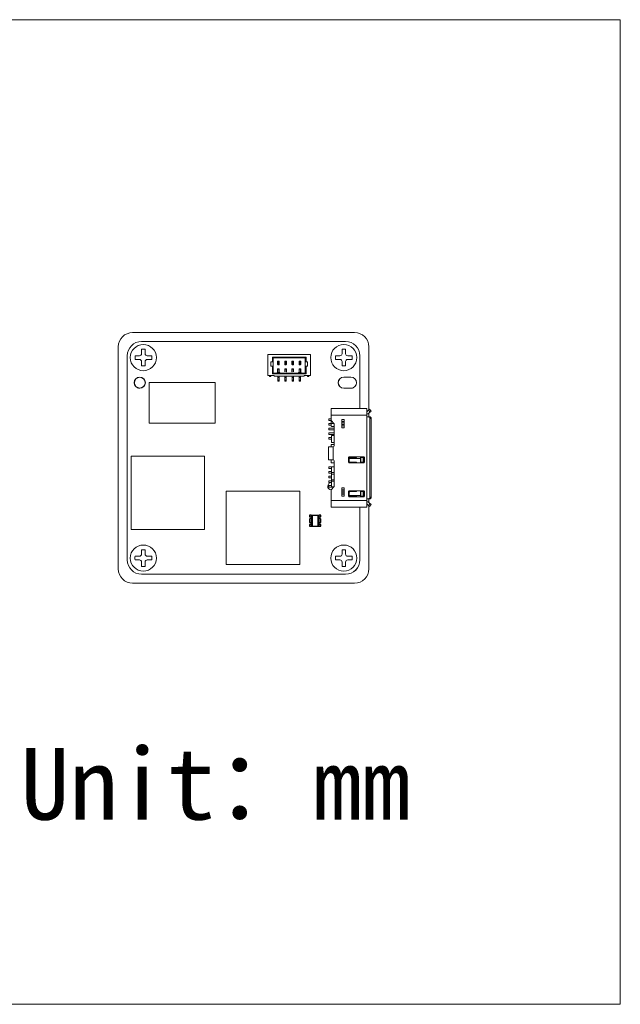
# Model space of a CAD drawing. Header units: millimetres. Extents: x 33 to 286, y 52 to 190.
# Tile 3 of 3: x 202 to 286, y 52 to 190. Entities that reach past the tile are written whole.
import ezdxf

# ---------------------------------------------------------------- set-up
doc = ezdxf.new("R2010")
doc.units = ezdxf.units.MM
doc.header["$LTSCALE"] = 16.335
doc.layers.get('0').update_dxf_attribs({"linetype": 'CONTINUOUS'})
doc.layers.add('00_COMPONENTS', color=7, linetype='CONTINUOUS')
doc.layers.add('201_CAM_FRONDXF_CONTINUOUS_LINE', color=7, linetype='CONTINUOUS', lineweight=30)
doc.styles.get("Standard").update_dxf_attribs({"font": 'simfang.ttf'})

msp = doc.modelspace()

# ---------------------------------------------------------------- linework, layer by layer
at = {"linetype": 'ByBlock', "lineweight": 0}
for p, q in [((218.432, 142.674), (218.432, 142.174)), ((249.846, 114.174), (249.846, 121.553))]:
    msp.add_line(p, q, dxfattribs=at)
at = {"layer": '00_COMPONENTS', "color": 0, "linetype": 'ByBlock', "lineweight": 0}
for p, q in [((236.966, 142.844), (236.966, 139.944)), ((242.966, 142.844), (236.966, 142.844)), ((237.416, 141.244), (237.416, 141.844)), ((237.416, 141.844), (237.716, 141.844)), ((237.616, 142.494), (237.616, 141.844)), ((237.716, 142.394), (237.616, 142.494)), ((242.316, 142.494), (237.616, 142.494)), ((237.716, 140.244), (237.716, 142.394)), ((237.716, 142.394), (242.216, 142.394)), ((238.356, 141.444), (238.356, 141.944)), ((238.356, 141.944), (238.576, 141.944)), ((238.366, 141.944), (238.366, 141.434)), ((238.366, 141.921), (238.566, 141.921)), ((238.366, 141.884), (238.566, 141.884)), ((238.366, 141.734), (238.566, 141.734)), ((238.566, 141.944), (238.566, 141.434)), ((238.576, 141.944), (238.576, 141.444)), ((239.356, 141.444), (239.356, 141.944)), ((239.356, 141.944), (239.576, 141.944)), ((239.366, 141.944), (239.366, 141.434)), ((239.366, 141.921), (239.566, 141.921)), ((239.366, 141.884), (239.566, 141.884)), ((239.366, 141.734), (239.566, 141.734)), ((239.566, 141.944), (239.566, 141.434)), ((239.576, 141.944), (239.576, 141.444)), ((240.356, 141.444), (240.356, 141.944)), ((240.356, 141.944), (240.576, 141.944)), ((240.366, 141.944), (240.366, 141.434)), ((240.366, 141.921), (240.566, 141.921)), ((240.366, 141.884), (240.566, 141.884)), ((240.366, 141.734), (240.566, 141.734)), ((240.566, 141.944), (240.566, 141.434)), ((240.576, 141.944), (240.576, 141.444)), ((241.356, 141.444), (241.356, 141.944)), ((241.356, 141.944), (241.576, 141.944)), ((241.366, 141.944), (241.366, 141.434)), ((241.366, 141.921), (241.566, 141.921)), ((241.366, 141.884), (241.566, 141.884)), ((241.366, 141.734), (241.566, 141.734)), ((241.566, 141.944), (241.566, 141.434)), ((241.576, 141.944), (241.576, 141.444)), ((242.316, 142.494), (242.216, 142.394)), ((242.216, 140.244), (242.216, 142.394)), ((242.516, 141.844), (242.216, 141.844)), ((242.316, 141.844), (242.316, 142.494)), ((242.516, 141.244), (242.516, 141.844)), ((242.966, 139.944), (242.966, 142.844)), ((237.716, 141.244), (237.416, 141.244)), ((237.616, 141.244), (237.616, 140.144)), ((238.286, 140.344), (238.286, 140.244)), ((238.286, 140.344), (238.646, 140.344)), ((238.366, 141.444), (238.356, 141.444)), ((238.356, 140.444), (238.356, 140.844)), ((238.356, 140.844), (238.576, 140.844)), ((238.366, 140.444), (238.356, 140.444)), ((238.366, 141.634), (238.566, 141.634)), ((238.366, 141.534), (238.566, 141.534)), ((238.366, 141.434), (238.566, 141.434)), ((238.366, 140.844), (238.366, 140.444)), ((238.366, 140.804), (238.566, 140.804)), ((238.576, 141.444), (238.566, 141.444)), ((238.566, 140.844), (238.566, 140.444)), ((238.576, 140.444), (238.566, 140.444)), ((238.576, 140.844), (238.576, 140.444)), ((238.646, 140.344), (238.646, 140.244)), ((239.366, 141.444), (239.356, 141.444)), ((239.356, 140.444), (239.356, 140.844)), ((239.356, 140.844), (239.576, 140.844)), ((239.366, 140.444), (239.356, 140.444)), ((239.366, 141.634), (239.566, 141.634)), ((239.366, 141.534), (239.566, 141.534)), ((239.366, 141.434), (239.566, 141.434)), ((239.366, 140.844), (239.366, 140.444)), ((239.366, 140.804), (239.566, 140.804)), ((239.576, 141.444), (239.566, 141.444)), ((239.566, 140.844), (239.566, 140.444)), ((239.576, 140.444), (239.566, 140.444)), ((239.576, 140.844), (239.576, 140.444)), ((240.366, 141.444), (240.356, 141.444)), ((240.356, 140.444), (240.356, 140.844)), ((240.356, 140.844), (240.576, 140.844)), ((240.366, 140.444), (240.356, 140.444)), ((240.366, 141.634), (240.566, 141.634)), ((240.366, 141.534), (240.566, 141.534)), ((240.366, 141.434), (240.566, 141.434)), ((240.366, 140.844), (240.366, 140.444)), ((240.366, 140.804), (240.566, 140.804)), ((240.576, 141.444), (240.566, 141.444)), ((240.566, 140.844), (240.566, 140.444)), ((240.576, 140.444), (240.566, 140.444)), ((240.576, 140.844), (240.576, 140.444)), ((241.286, 140.344), (241.286, 140.244)), ((241.646, 140.344), (241.286, 140.344)), ((241.366, 141.444), (241.356, 141.444)), ((241.356, 140.444), (241.356, 140.844)), ((241.356, 140.844), (241.576, 140.844)), ((241.366, 140.444), (241.356, 140.444)), ((241.366, 141.634), (241.566, 141.634)), ((241.366, 141.534), (241.566, 141.534)), ((241.366, 141.434), (241.566, 141.434)), ((241.366, 140.844), (241.366, 140.444)), ((241.366, 140.804), (241.566, 140.804)), ((241.576, 141.444), (241.566, 141.444)), ((241.566, 140.844), (241.566, 140.444)), ((241.576, 140.444), (241.566, 140.444)), ((241.576, 140.844), (241.576, 140.444)), ((241.646, 140.344), (241.646, 140.244)), ((242.216, 141.244), (242.516, 141.244)), ((242.316, 140.144), (242.316, 141.244)), ((220.423, 138.943), (220.423, 133.279)), ((229.631, 138.943), (220.423, 138.943)), ((229.631, 133.279), (229.631, 138.943)), ((236.966, 139.944), (237.866, 139.944)), ((237.206, 139.944), (237.206, 139.774)), ((237.206, 139.909), (237.406, 139.909)), ((237.406, 139.774), (237.206, 139.774)), ((237.406, 139.944), (237.406, 139.774)), ((237.716, 140.244), (237.616, 140.144)), ((237.616, 140.144), (242.316, 140.144)), ((242.216, 140.244), (237.716, 140.244)), ((237.866, 139.844), (237.866, 139.944)), ((242.066, 139.844), (237.866, 139.844)), ((238.366, 139.844), (238.366, 139.144)), ((238.366, 139.814), (238.566, 139.814)), ((238.366, 139.644), (238.566, 139.644)), ((238.366, 139.279), (238.566, 139.279)), ((238.566, 139.144), (238.366, 139.144)), ((238.566, 139.844), (238.566, 139.144)), ((239.366, 139.844), (239.366, 139.144)), ((239.366, 139.814), (239.566, 139.814)), ((239.366, 139.644), (239.566, 139.644)), ((239.366, 139.279), (239.566, 139.279)), ((239.566, 139.144), (239.366, 139.144)), ((239.566, 139.844), (239.566, 139.144)), ((240.366, 139.844), (240.366, 139.144)), ((240.366, 139.814), (240.566, 139.814)), ((240.366, 139.644), (240.566, 139.644)), ((240.366, 139.279), (240.566, 139.279)), ((240.566, 139.144), (240.366, 139.144)), ((240.566, 139.844), (240.566, 139.144)), ((241.366, 139.844), (241.366, 139.144)), ((241.366, 139.814), (241.566, 139.814)), ((241.366, 139.644), (241.566, 139.644)), ((241.366, 139.279), (241.566, 139.279)), ((241.566, 139.144), (241.366, 139.144)), ((241.566, 139.844), (241.566, 139.144)), ((242.066, 139.944), (242.066, 139.844)), ((242.066, 139.944), (242.966, 139.944)), ((242.216, 140.244), (242.316, 140.144)), ((242.526, 139.944), (242.526, 139.774)), ((242.526, 139.909), (242.726, 139.909)), ((242.726, 139.774), (242.526, 139.774)), ((242.726, 139.944), (242.726, 139.774)), ((245.816, 135.299), (247.006, 135.299)), ((245.816, 132.892), (245.816, 135.299)), ((247.166, 135.295), (247.716, 135.295)), ((247.876, 135.299), (249.356, 135.299)), ((249.516, 135.295), (249.966, 135.295)), ((250.126, 135.299), (250.816, 135.299)), ((250.816, 121.549), (250.816, 135.299)), ((250.85, 134.912), (251.183, 135.21)), ((251.034, 135.077), (251.267, 134.816)), ((251.083, 134.651), (251.416, 134.949)), ((251.183, 135.21), (251.416, 134.949)), ((245.516, 133.884), (245.816, 133.884)), ((245.516, 133.634), (245.516, 133.884)), ((245.516, 133.634), (245.816, 133.634)), ((250.816, 134.399), (245.816, 134.399)), ((245.816, 133.672), (245.829, 133.672)), ((246.178, 133.272), (245.904, 133.546)), ((247.316, 133.794), (247.666, 133.794)), ((247.316, 133.794), (247.316, 132.594)), ((247.666, 133.483), (247.316, 133.483)), ((247.666, 132.594), (247.666, 133.794)), ((251.243, 134.139), (250.916, 134.139)), ((251.096, 134.139), (251.096, 134.663)), ((251.416, 133.939), (251.241, 133.939)), ((251.241, 133.939), (251.241, 122.909)), ((251.416, 133.939), (251.416, 122.909)), ((220.423, 133.279), (229.631, 133.279)), ((245.516, 133.234), (245.816, 133.234)), ((245.516, 132.984), (245.516, 133.234)), ((245.516, 132.984), (245.816, 132.984)), ((245.516, 132.584), (246.246, 132.584)), ((245.516, 132.334), (245.516, 132.584)), ((245.516, 132.334), (246.246, 132.334)), ((246.204, 133.242), (245.816, 133.242)), ((246.266, 132.817), (245.916, 132.817)), ((246.246, 132.817), (246.246, 131.559)), ((246.266, 132.689), (246.246, 132.689)), ((246.266, 130.104), (246.266, 133.06)), ((247.316, 133.324), (247.666, 133.324)), ((247.666, 133.064), (247.316, 133.064)), ((247.316, 132.905), (247.666, 132.905)), ((247.666, 132.594), (247.316, 132.594)), ((245.516, 131.934), (246.246, 131.934)), ((245.516, 131.684), (245.516, 131.934)), ((245.516, 131.684), (246.246, 131.684)), ((245.866, 131.284), (245.516, 131.284)), ((245.516, 131.284), (245.516, 131.034)), ((245.866, 131.034), (245.516, 131.034)), ((246.266, 131.559), (245.866, 131.559)), ((245.866, 130.559), (245.866, 131.559)), ((245.892, 130.559), (245.892, 131.559)), ((246.246, 131.689), (246.266, 131.689)), ((246.116, 129.954), (245.466, 129.954)), ((245.466, 128.154), (245.466, 129.954)), ((245.816, 130.309), (246.266, 130.309)), ((245.816, 129.954), (245.816, 130.309)), ((245.866, 130.559), (246.266, 130.559)), ((246.116, 129.954), (246.116, 128.154)), ((246.246, 130.559), (246.246, 130.309)), ((217.881, 128.678), (217.881, 118.424)), ((228.135, 128.678), (217.881, 128.678)), ((228.135, 118.424), (228.135, 128.678)), ((245.466, 128.154), (246.116, 128.154)), ((245.816, 127.734), (245.816, 128.154)), ((246.266, 128.004), (246.266, 124.531)), ((248.266, 128.459), (248.266, 127.809)), ((250.376, 128.559), (248.366, 128.559)), ((248.366, 128.359), (248.366, 127.909)), ((249.906, 128.328), (248.366, 128.328)), ((249.316, 128.459), (248.466, 128.459)), ((249.415, 128.548), (249.916, 128.548)), ((250.376, 128.459), (249.906, 128.459)), ((249.906, 127.809), (249.906, 128.459)), ((249.916, 128.459), (249.916, 128.534)), ((249.986, 127.809), (249.986, 128.459)), ((250.284, 127.809), (250.284, 128.459)), ((250.376, 127.809), (250.376, 128.459)), ((250.476, 127.809), (250.476, 128.459)), ((245.516, 127.184), (246.246, 127.184)), ((245.516, 126.934), (245.516, 127.184)), ((245.516, 126.934), (245.874, 126.934)), ((245.516, 126.534), (245.87, 126.534)), ((245.516, 126.284), (245.516, 126.534)), ((246.246, 127.734), (245.816, 127.734)), ((245.866, 126.259), (245.877, 127.159)), ((246.266, 127.159), (245.877, 127.159)), ((245.892, 126.359), (245.892, 127.159)), ((246.246, 127.159), (246.246, 127.734)), ((246.266, 127.359), (246.246, 127.359)), ((248.366, 127.709), (250.376, 127.709)), ((248.466, 127.809), (249.316, 127.809)), ((249.906, 127.809), (250.376, 127.809)), ((249.916, 127.734), (249.916, 127.809)), ((245.516, 126.284), (245.867, 126.284)), ((245.516, 125.884), (245.866, 125.884)), ((245.516, 125.634), (245.516, 125.884)), ((245.516, 125.634), (245.866, 125.634)), ((245.516, 125.234), (245.867, 125.234)), ((245.516, 124.984), (245.516, 125.234)), ((245.866, 125.259), (245.866, 126.259)), ((245.877, 124.359), (245.866, 125.259)), ((246.235, 126.159), (245.885, 126.159)), ((245.885, 126.159), (245.885, 125.359)), ((245.885, 125.359), (246.235, 125.359)), ((245.889, 126.359), (246.266, 126.359)), ((246.266, 125.159), (245.889, 125.159)), ((245.892, 124.359), (245.892, 125.159)), ((246.235, 125.359), (246.235, 126.159)), ((246.235, 125.884), (246.246, 125.884)), ((246.235, 125.634), (246.246, 125.634)), ((246.236, 126.284), (246.246, 126.284)), ((246.236, 125.234), (246.246, 125.234)), ((246.246, 125.159), (246.246, 126.359)), ((245.516, 124.984), (245.87, 124.984)), ((245.874, 124.584), (245.516, 124.584)), ((245.516, 124.584), (245.516, 124.334)), ((246.192, 124.334), (245.516, 124.334)), ((245.816, 121.549), (245.816, 123.951)), ((245.877, 124.359), (246.212, 124.359)), ((245.904, 124.045), (246.178, 124.319)), ((247.316, 124.254), (247.666, 124.254)), ((247.316, 124.254), (247.316, 123.054)), ((247.666, 123.943), (247.316, 123.943)), ((247.316, 123.784), (247.666, 123.784)), ((247.666, 123.054), (247.666, 124.254)), ((250.376, 123.809), (248.366, 123.809)), ((249.916, 123.709), (249.916, 123.784)), ((241.434, 123.766), (231.18, 123.766)), ((231.18, 123.766), (231.18, 113.512)), ((241.434, 113.512), (241.434, 123.766)), ((245.816, 122.449), (250.816, 122.449)), ((247.666, 123.524), (247.316, 123.524)), ((247.316, 123.365), (247.666, 123.365)), ((247.666, 123.054), (247.316, 123.054)), ((248.266, 123.709), (248.266, 123.059)), ((248.366, 123.609), (248.366, 123.159)), ((248.366, 123.186), (249.906, 123.186)), ((248.366, 122.959), (250.376, 122.959)), ((249.316, 123.709), (248.466, 123.709)), ((248.466, 123.059), (249.316, 123.059)), ((249.916, 122.971), (249.415, 122.971)), ((250.376, 123.709), (249.906, 123.709)), ((249.906, 123.709), (249.906, 123.059)), ((249.906, 123.059), (250.376, 123.059)), ((249.916, 122.984), (249.916, 123.059)), ((249.986, 123.709), (249.986, 123.059)), ((250.284, 123.059), (250.284, 123.709)), ((250.376, 123.059), (250.376, 123.709)), ((250.476, 123.059), (250.476, 123.709)), ((250.916, 122.709), (251.243, 122.709)), ((251.096, 122.185), (251.096, 122.709)), ((251.241, 122.909), (251.416, 122.909)), ((247.006, 121.549), (245.816, 121.549)), ((247.716, 121.553), (247.166, 121.553)), ((249.356, 121.549), (247.876, 121.549)), ((249.966, 121.553), (249.516, 121.553)), ((250.816, 121.549), (250.126, 121.549)), ((250.85, 121.936), (251.183, 121.638)), ((251.267, 122.032), (251.034, 121.772)), ((251.083, 122.197), (251.416, 121.899)), ((251.416, 121.899), (251.183, 121.638)), ((217.881, 118.424), (228.135, 118.424)), ((231.18, 113.512), (241.434, 113.512))]:
    msp.add_line(p, q, dxfattribs=at)
at = {"layer": '00_COMPONENTS', "color": 0}
for p, q in [((243.046, 120.403), (242.796, 120.403)), ((242.796, 120.403), (242.796, 120.247)), ((242.796, 119.86), (242.796, 119.447)), ((243.046, 120.403), (243.046, 118.903)), ((243.061, 120.403), (244.132, 120.403)), ((243.061, 120.403), (243.061, 118.903)), ((243.161, 120.403), (243.161, 118.903)), ((244.032, 118.903), (244.032, 120.403)), ((244.132, 118.903), (244.132, 120.403)), ((244.396, 120.403), (244.146, 120.403)), ((244.146, 118.903), (244.146, 120.403)), ((244.396, 120.247), (244.396, 120.403)), ((244.396, 119.447), (244.396, 119.86)), ((242.796, 119.06), (242.796, 118.903)), ((242.796, 118.903), (243.046, 118.903)), ((243.061, 118.903), (244.132, 118.903)), ((244.146, 118.903), (244.396, 118.903)), ((244.396, 118.903), (244.396, 119.06))]:
    msp.add_line(p, q, dxfattribs=at)
at = {"layer": '00_COMPONENTS', "color": 0, "linetype": 'ByBlock', "lineweight": 0}
for centre, radius, start, end in [((250.816, 134.949), 0.05, 270, 311.81031), ((246.116, 133.758), 0.3, 180, 225), ((250.816, 134.949), 0.4, 270, 311.81031), ((250.916, 134.239), 0.1, 180, 270), ((245.966, 133.06), 0.3, 0, 45), ((246.116, 130.104), 0.15, 270, 0), ((246.116, 128.004), 0.15, 0, 90), ((248.366, 128.459), 0.1, 90, 180), ((248.466, 128.359), 0.1, 90, 180), ((248.466, 127.909), 0.1, 180, 270), ((249.316, 128.559), 0.1, 270, 352.81924), ((249.515, 128.534), 0.1, 165.50483, 172.81924), ((249.816, 128.534), 0.1, 0, 14.50399), ((250.376, 128.459), 0.1, 0, 90), ((248.366, 127.809), 0.1, 180, 270), ((249.316, 127.709), 0.1, 7.18076, 90), ((249.515, 127.734), 0.1, 187.18076, 194.49517), ((249.816, 127.734), 0.1, 345.49603, 0), ((250.376, 127.809), 0.1, 270, 0), ((245.846, 124.459), 0.5, 87.28763, 266.65036), ((246.116, 123.833), 0.3, 135, 180), ((245.966, 124.531), 0.3, 315, 0), ((248.366, 123.709), 0.1, 90, 180), ((249.316, 123.809), 0.1, 270, 352.81924), ((249.515, 123.784), 0.1, 165.50483, 172.81924), ((249.816, 123.784), 0.1, 0, 14.50399), ((250.376, 123.709), 0.1, 0, 90), ((248.366, 123.059), 0.1, 180, 270), ((248.466, 123.609), 0.1, 90, 180), ((248.466, 123.159), 0.1, 180, 270), ((249.316, 122.959), 0.1, 7.18076, 90), ((249.515, 122.984), 0.1, 187.18076, 194.49517), ((249.816, 122.984), 0.1, 345.49603, 0), ((250.376, 123.059), 0.1, 270, 0), ((250.916, 122.609), 0.1, 90, 180), ((250.816, 121.899), 0.4, 48.18969, 90), ((250.816, 121.899), 0.05, 48.09224, 90)]:
    msp.add_arc(centre, radius, start, end, dxfattribs=at)
at = {"layer": '00_COMPONENTS', "color": 0}
for centre, start, end in [((242.746, 120.053), 284.47751, 75.52249), ((244.446, 120.053), 104.47751, 255.52249), ((242.746, 119.253), 284.47751, 75.52249), ((244.446, 119.253), 104.47751, 255.52249)]:
    msp.add_arc(centre, 0.2, start, end, dxfattribs=at)
at = {"layer": '00_COMPONENTS', "color": 0, "linetype": 'ByBlock', "lineweight": 0}
for points, knots in [([(247.006, 135.299), (247.03, 135.299), (247.083, 135.297), (247.136, 135.295), (247.166, 135.295)], [0, 0, 0, 0, 0.4410001, 1, 1, 1, 1]), ([(247.716, 135.295), (247.746, 135.295), (247.799, 135.297), (247.853, 135.299), (247.876, 135.299)], [0, 0, 0, 0, 0.5589992, 1, 1, 1, 1]), ([(249.356, 135.299), (249.38, 135.299), (249.433, 135.297), (249.486, 135.295), (249.516, 135.295)], [0, 0, 0, 0, 0.441, 1, 1, 1, 1]), ([(249.966, 135.295), (249.996, 135.295), (250.049, 135.297), (250.103, 135.299), (250.126, 135.299)], [0, 0, 0, 0, 0.5589992, 1, 1, 1, 1]), ([(251.068, 134.139), (251.091, 134.139), (251.138, 134.128), (251.195, 134.082), (251.233, 134.016), (251.241, 133.965), (251.241, 133.939)], [0, 0, 0, 0, 0.2332518, 0.4766045, 0.7336336, 1, 1, 1, 1]), ([(251.416, 133.939), (251.416, 133.965), (251.408, 134.016), (251.37, 134.082), (251.313, 134.128), (251.266, 134.139), (251.243, 134.139)], [0, 0, 0, 0, 0.2663666, 0.5233958, 0.7667484, 1, 1, 1, 1]), ([(245.916, 132.817), (245.903, 132.817), (245.878, 132.821), (245.845, 132.837), (245.822, 132.861), (245.816, 132.882), (245.816, 132.892)], [0, 0, 0, 0, 0.2819936, 0.5463504, 0.7837145, 1, 1, 1, 1]), ([(245.888, 126.349), (245.888, 126.34), (245.887, 126.316), (245.885, 126.252), (245.885, 126.198), (245.885, 126.159)], [0, 0, 0, 0, 0.1496478, 0.3823038, 1, 1, 1, 1]), ([(245.885, 125.359), (245.885, 125.346), (245.885, 125.321), (245.885, 125.284), (245.886, 125.249), (245.886, 125.223), (245.887, 125.205), (245.887, 125.193), (245.887, 125.183), (245.888, 125.175), (245.888, 125.168), (245.888, 125.163), (245.889, 125.161), (245.889, 125.159), (245.889, 125.159)], [0, 0, 0, 0, 0.1947556, 0.3823977, 0.5551047, 0.7064794, 0.7723624, 0.8308018, 0.8812256, 0.9231992, 0.9562999, 0.9801916, 0.9947345, 1, 1, 1, 1]), ([(245.889, 126.359), (245.889, 126.359), (245.889, 126.358), (245.889, 126.356), (245.888, 126.353), (245.888, 126.351), (245.888, 126.349)], [0, 0, 0, 0, 0.0708724, 0.2599526, 0.5699593, 1, 1, 1, 1]), ([(246.235, 126.159), (246.235, 126.172), (246.235, 126.198), (246.235, 126.235), (246.236, 126.269), (246.236, 126.295), (246.237, 126.313), (246.237, 126.325), (246.237, 126.335), (246.238, 126.343), (246.238, 126.35), (246.238, 126.355), (246.239, 126.357), (246.239, 126.359), (246.239, 126.359)], [0, 0, 0, 0, 0.1947556, 0.3823977, 0.5551047, 0.7064794, 0.7723624, 0.8308018, 0.8812256, 0.9231992, 0.9562999, 0.9801916, 0.9947345, 1, 1, 1, 1]), ([(246.239, 125.159), (246.239, 125.159), (246.239, 125.161), (246.238, 125.163), (246.238, 125.168), (246.238, 125.175), (246.237, 125.183), (246.237, 125.193), (246.237, 125.205), (246.236, 125.223), (246.236, 125.249), (246.235, 125.284), (246.235, 125.321), (246.235, 125.346), (246.235, 125.359)], [0, 0, 0, 0, 0.0052655, 0.0198084, 0.0437002, 0.076801, 0.1187746, 0.1691984, 0.2276379, 0.2935209, 0.4448957, 0.6176026, 0.8052446, 1, 1, 1, 1]), ([(245.816, 123.951), (245.816, 123.959), (245.82, 123.976), (245.835, 123.997), (245.857, 124.014), (245.875, 124.021), (245.885, 124.023)], [0, 0, 0, 0, 0.2238841, 0.4618551, 0.721058, 1, 1, 1, 1]), ([(251.241, 122.909), (251.241, 122.883), (251.233, 122.832), (251.195, 122.766), (251.138, 122.72), (251.091, 122.709), (251.068, 122.709)], [0, 0, 0, 0, 0.2663666, 0.5233958, 0.7667484, 1, 1, 1, 1]), ([(251.243, 122.709), (251.266, 122.709), (251.313, 122.72), (251.37, 122.766), (251.408, 122.832), (251.416, 122.883), (251.416, 122.909)], [0, 0, 0, 0, 0.2332518, 0.4766045, 0.7336336, 1, 1, 1, 1]), ([(247.166, 121.553), (247.136, 121.553), (247.083, 121.552), (247.03, 121.549), (247.006, 121.549)], [0, 0, 0, 0, 0.5589991, 1, 1, 1, 1]), ([(247.876, 121.549), (247.853, 121.549), (247.799, 121.552), (247.746, 121.553), (247.716, 121.553)], [0, 0, 0, 0, 0.4410001, 1, 1, 1, 1]), ([(250.126, 121.549), (250.103, 121.549), (250.049, 121.552), (249.996, 121.553), (249.966, 121.553)], [0, 0, 0, 0, 0.4410013, 1, 1, 1, 1])]:
    msp.add_open_spline(points, degree=3, knots=knots, dxfattribs=at)
msp.add_open_spline([(249.516, 121.553), (249.463, 121.555), (249.41, 121.549), (249.356, 121.549)], degree=3, dxfattribs=at)
at = {"layer": '201_CAM_FRONDXF_CONTINUOUS_LINE', "color": 7, "linetype": 'ByBlock', "lineweight": 0}
for p, q in [((249.096, 145.924), (218.096, 145.924)), ((247.846, 144.674), (219.346, 144.674)), ((219.346, 144.674), (247.846, 144.674)), ((216.096, 143.924), (216.096, 112.924)), ((219.346, 143.588), (219.346, 142.974)), ((219.846, 142.974), (219.846, 143.588)), ((247.346, 142.974), (247.346, 143.588)), ((247.846, 143.588), (247.846, 142.974)), ((251.096, 135.132), (251.096, 143.924)), ((217.346, 114.174), (217.346, 142.674)), ((219.046, 142.674), (218.432, 142.674)), ((218.432, 142.174), (219.046, 142.174)), ((219.346, 141.874), (219.346, 141.26)), ((219.846, 141.26), (219.846, 141.874)), ((220.76, 142.674), (220.146, 142.674)), ((220.146, 142.174), (220.76, 142.174)), ((246.432, 142.674), (247.046, 142.674)), ((247.046, 142.174), (246.432, 142.174)), ((247.346, 141.26), (247.346, 141.874)), ((247.846, 141.874), (247.846, 141.26)), ((248.146, 142.674), (248.76, 142.674)), ((248.76, 142.174), (248.146, 142.174)), ((249.846, 135.295), (249.846, 142.674)), ((249.846, 142.674), (249.846, 135.295)), ((219.846, 138.924), (219.846, 139.115)), ((248.596, 139.704), (247.596, 139.704)), ((248.596, 139.699), (247.596, 139.699)), ((218.905, 138.174), (219.096, 138.174)), ((247.596, 138.149), (248.596, 138.149)), ((247.596, 138.144), (248.596, 138.144)), ((248.096, 138.174), (248.788, 138.174)), ((251.096, 112.924), (251.096, 121.716)), ((219.346, 114.974), (219.346, 115.588)), ((219.846, 115.588), (219.846, 114.974)), ((247.346, 115.587), (247.346, 114.973)), ((247.846, 114.973), (247.846, 115.587)), ((218.432, 114.674), (219.046, 114.674)), ((219.046, 114.174), (218.432, 114.174)), ((220.146, 114.674), (220.76, 114.674)), ((220.76, 114.174), (220.146, 114.174)), ((247.046, 114.673), (246.432, 114.673)), ((246.432, 114.173), (247.046, 114.173)), ((248.76, 114.673), (248.146, 114.673)), ((248.146, 114.173), (248.76, 114.173)), ((219.346, 113.26), (219.346, 113.874)), ((219.846, 113.874), (219.846, 113.26)), ((247.346, 113.873), (247.346, 113.259)), ((247.846, 113.259), (247.846, 113.873)), ((247.846, 112.174), (219.346, 112.174)), ((218.096, 110.924), (249.096, 110.924))]:
    msp.add_line(p, q, dxfattribs=at)
at = {"layer": '201_CAM_FRONDXF_CONTINUOUS_LINE', "lineweight": 15}
msp.add_lwpolyline([(32.67, 189.621), (286.216, 189.621), (286.216, 52.1), (32.67, 52.1)], close=True, dxfattribs=at)
at = {"layer": '201_CAM_FRONDXF_CONTINUOUS_LINE', "color": 7, "linetype": 'ByBlock', "lineweight": 0}
for centre, radius in [((219.596, 142.424), 1.825), ((247.596, 142.424), 1.825), ((219.096, 138.924), 0.787), ((219.096, 138.924), 0.775), ((219.096, 138.924), 0.75), ((219.596, 114.424), 1.825), ((247.596, 114.423), 1.825)]:
    msp.add_circle(centre, radius, dxfattribs=at)
for centre, radius, start, end in [((218.096, 143.924), 2, 90, 180), ((249.096, 143.924), 2, 0, 90), ((219.346, 142.674), 2, 90.0005, 179.9995), ((219.346, 142.674), 2, 90, 180), ((247.846, 142.674), 2, 0.0005, 89.9995), ((247.846, 142.674), 2, 0, 90), ((219.596, 138.099), 5.494, 87.39191, 92.60809), ((247.597, 138.1), 5.494, 87.39475, 92.61093), ((219.046, 142.974), 0.3, 270, 0), ((219.046, 141.874), 0.3, 0, 90), ((220.146, 142.974), 0.3, 180, 270), ((220.146, 141.874), 0.3, 90, 180), ((215.274, 142.427), 5.492, 359.96526, 2.57437), ((215.274, 142.42), 5.492, 357.42563, 0.03474), ((251.919, 142.428), 5.492, 177.42847, 180.03758), ((251.919, 142.421), 5.492, 179.9681, 182.57721), ((247.046, 142.974), 0.3, 270.00284, 0.00284), ((247.046, 141.874), 0.3, 0.00284, 90.00284), ((248.146, 142.974), 0.3, 180.00284, 270.00284), ((248.146, 141.874), 0.3, 90.00284, 180.00284), ((243.274, 142.428), 5.492, 359.9681, 2.57721), ((243.274, 142.421), 5.492, 357.42847, 0.03758), ((219.596, 146.748), 5.494, 267.39191, 272.60809), ((247.596, 146.749), 5.494, 267.39475, 272.61093), ((247.596, 138.924), 0.78, 90.0035, 269.9965), ((247.596, 138.924), 0.775, 90, 270), ((248.596, 138.924), 0.78, 270.001, 89.999), ((248.596, 138.924), 0.775, 270, 90), ((219.596, 110.1), 5.494, 87.39191, 92.60809), ((247.596, 110.099), 5.494, 87.38907, 92.60525), ((219.346, 114.174), 2, 180.001, 269.999), ((219.346, 114.174), 2, 180, 270), ((223.918, 114.427), 5.492, 177.42563, 180.03474), ((223.918, 114.42), 5.492, 179.96526, 182.57437), ((219.046, 114.974), 0.3, 270, 0), ((219.046, 113.874), 0.3, 0, 90), ((220.146, 114.974), 0.3, 180, 270), ((220.146, 113.874), 0.3, 90, 180), ((215.274, 114.427), 5.492, 359.96526, 2.57437), ((215.274, 114.42), 5.492, 357.42563, 0.03474), ((251.919, 114.426), 5.492, 177.42279, 180.0319), ((251.919, 114.42), 5.492, 179.96242, 182.57153), ((247.046, 114.973), 0.3, 269.99716, 359.99716), ((247.046, 113.873), 0.3, 359.99716, 89.99716), ((248.146, 114.973), 0.3, 179.99716, 269.99716), ((247.846, 114.174), 2, 270.0005, 359.9995), ((247.846, 114.174), 2, 270, 0), ((247.846, 114.173), 2, 269.99816, 359.99616), ((247.846, 114.173), 2, 269.99716, 359.99716), ((248.146, 113.873), 0.3, 89.99716, 179.99716), ((243.274, 114.427), 5.492, 359.96242, 2.57153), ((243.274, 114.42), 5.492, 357.42279, 0.0319), ((218.096, 112.924), 2, 180, 270), ((219.596, 118.748), 5.494, 267.39191, 272.60809), ((247.597, 118.747), 5.494, 267.38907, 272.60525), ((249.096, 112.924), 2, 270, 0)]:
    msp.add_arc(centre, radius, start, end, dxfattribs=at)

# ---------------------------------------------------------------- texts
at = {"insert": (202.442, 87.894), "char_height": 10, "attachment_point": 1}
msp.add_mtext_dynamic_manual_height_columns('Unit：mm', width=63.84355, gutter_width=1, heights=[0], dxfattribs=at)

doc.saveas('drawing.dxf')
